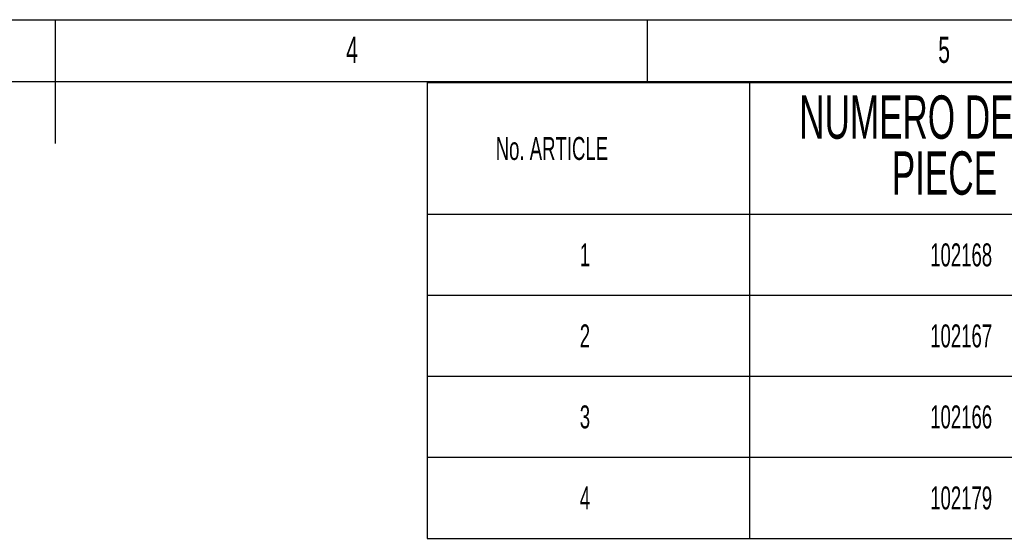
# Model space of a CAD drawing. Header units: millimetres. Extents: x 100 to 5840, y 99 to 4099.
# Tile 20 of 27: x 2913 to 4503, y 3261 to 4099. Entities that reach past the tile are written whole.
import ezdxf

# ---------------------------------------------------------------- set-up
doc = ezdxf.new("R2010")
doc.units = ezdxf.units.MM
doc.header["$LTSCALE"] = 20
doc.layers.add('FORMAT', color=7, linetype='Continuous')
doc.styles.add('SLDTEXTSTYLE0', font='TXT', dxfattribs={"width": 0.605})

# ---------------------------------------------------------------- blocks, each defined once
blk = doc.blocks.new('SW_NOTE_0_11')
at = {"layer": 'FORMAT', "color": 0, "insert": (15.9, 54.6), "char_height": 42.3, "attachment_point": 2, "style": 'SLDTEXTSTYLE0'}
blk.add_mtext('5', dxfattribs=at)
blk = doc.blocks.new('SW_NOTE_0_12')
at = {"layer": 'FORMAT', "color": 0, "insert": (15.9, 54.6), "char_height": 42.3, "attachment_point": 2, "style": 'SLDTEXTSTYLE0'}
blk.add_mtext('4', dxfattribs=at)
blk = doc.blocks.new('Fond de plan - Grille A4H sans numéro')
at = {"layer": 'FORMAT'}
for p, q in [((0, 4000), (5740, 4000)), ((2870, 4000), (2870, 3900)), ((3826, 4000), (3826, 3900)), ((2870, 3900), (2870, 3800))]:
    blk.add_line(p, q, dxfattribs=at)
at = {"layer": 'FORMAT', "color": 7}
blk.add_line((100, 3900), (5640, 3900), dxfattribs=at)
blk = doc.blocks.new('Bloc2_1')
at = {"color": 7, "linetype": 'Continuous'}
blk.add_blockref('Fond de plan - Grille A4H sans numéro', (0, 0), dxfattribs=at)
at = {"layer": 'FORMAT', "color": 7}
for name, p in [('SW_NOTE_0_12', (3333.4, 3917.9)), ('SW_NOTE_0_11', (4289.5, 3917.9))]:
    blk.add_blockref(name, p, dxfattribs=at)
blk = doc.blocks.new('SW_TABLEANNOTATION_0')
at = {"layer": 'FORMAT', "color": 0}
for p, q in [((0, 0), (0, -213)), ((0, 0), (520.9, 0)), ((520.9, 0), (520.9, -213)), ((520.9, 0), (1269, 0)), ((0, -213), (520.9, -213)), ((0, -213), (0, -343.9)), ((520.9, -213), (1269, -213)), ((520.9, -213), (520.9, -343.9)), ((0, -343.9), (0, -474.8)), ((0, -343.9), (520.9, -343.9)), ((520.9, -343.9), (520.9, -474.8)), ((520.9, -343.9), (1269, -343.9)), ((0, -474.8), (0, -605.7)), ((0, -474.8), (520.9, -474.8)), ((520.9, -474.8), (520.9, -605.7)), ((520.9, -474.8), (1269, -474.8)), ((0, -605.7), (0, -736.6)), ((0, -605.7), (520.9, -605.7)), ((520.9, -605.7), (520.9, -736.6)), ((520.9, -605.7), (1269, -605.7)), ((0, -736.6), (520.9, -736.6)), ((520.9, -736.6), (1269, -736.6))]:
    blk.add_line(p, q, dxfattribs=at)
at = {"layer": 'FORMAT', "color": 0, "attachment_point": 1, "style": 'SLDTEXTSTYLE0'}
for s, insert, char_height in [('NUMERO DE', (601.1, -21), 70), ('No. ARTICLE', (110.9, -88.2), 37.042), ('PIECE', (750.6, -111.4), 70), ('1', (246.7, -260.1), 37), ('102168', (812.6, -260.1), 37.04), ('2', (246.7, -391), 37), ('102167', (812.6, -391), 37.04), ('3', (246.7, -521.9), 37), ('102166', (812.6, -521.9), 37.04), ('4', (246.7, -652.8), 37), ('102179', (812.6, -652.8), 37.04)]:
    blk.add_mtext(s, dxfattribs=dict(at, insert=insert, char_height=char_height))

msp = doc.modelspace()

# ---------------------------------------------------------------- block references
at = {"color": 7, "linetype": 'Continuous'}
msp.add_blockref('Bloc2_1', (100, 99.431), dxfattribs=at)
at = {"layer": 'FORMAT'}
msp.add_blockref('SW_TABLEANNOTATION_0', (3570.362, 3998.062), dxfattribs=at)

doc.saveas('drawing.dxf')
